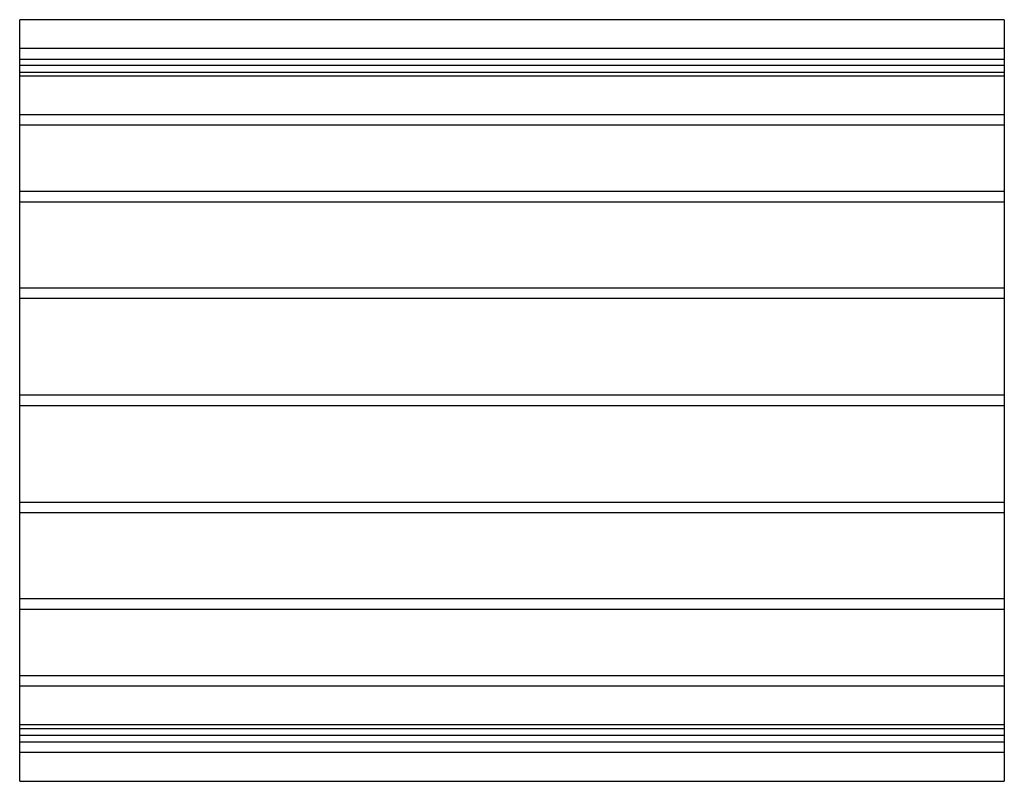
# Model space of a CAD drawing. Header units: millimetres. Extents: x -938 to 938, y -725 to 725.
import ezdxf

# ---------------------------------------------------------------- set-up
doc = ezdxf.new("R2010")
doc.units = ezdxf.units.MM
doc.layers.add('HIDDEN', color=7, linetype='Continuous')
doc.layers.add('THICK', color=7, linetype='Continuous')

msp = doc.modelspace()

# ---------------------------------------------------------------- linework, layer by layer
at = {"layer": 'HIDDEN'}
for p, q in [((937.5, 670), (-937.5, 670)), ((-937.5, 650), (937.5, 650)), ((937.5, 637.7), (-937.5, 637.7)), ((937.5, 637.7), (-937.5, 637.7)), ((-937.5, 625), (937.5, 625)), ((937.5, 617.7), (-937.5, 617.7)), ((937.5, 617.7), (-937.5, 617.7)), ((937.5, 544), (-937.5, 544)), ((937.5, 544), (-937.5, 544)), ((937.5, 524), (-937.5, 524)), ((937.5, 524), (-937.5, 524)), ((937.5, 397.9), (-937.5, 397.9)), ((937.5, 397.9), (-937.5, 397.9)), ((937.5, 377.9), (-937.5, 377.9)), ((937.5, 377.9), (-937.5, 377.9)), ((937.5, 214), (-937.5, 214)), ((937.5, 214), (-937.5, 214)), ((937.5, 194), (-937.5, 194)), ((937.5, 194), (-937.5, 194)), ((937.5, 10), (-937.5, 10)), ((937.5, 10), (-937.5, 10)), ((937.5, -10), (-937.5, -10)), ((937.5, -10), (-937.5, -10)), ((937.5, -194), (-937.5, -194)), ((937.5, -194), (-937.5, -194)), ((937.5, -214), (-937.5, -214)), ((937.5, -214), (-937.5, -214)), ((937.5, -377.9), (-937.5, -377.9)), ((937.5, -377.9), (-937.5, -377.9)), ((937.5, -397.9), (-937.5, -397.9)), ((937.5, -397.9), (-937.5, -397.9)), ((937.5, -524), (-937.5, -524)), ((937.5, -524), (-937.5, -524)), ((937.5, -544), (-937.5, -544)), ((937.5, -544), (-937.5, -544)), ((937.5, -617.7), (-937.5, -617.7)), ((937.5, -617.7), (-937.5, -617.7)), ((937.5, -625), (-937.5, -625)), ((937.5, -637.7), (-937.5, -637.7)), ((937.5, -637.7), (-937.5, -637.7)), ((-937.5, -650), (937.5, -650)), ((937.5, -670), (-937.5, -670))]:
    msp.add_line(p, q, dxfattribs=at)
at = {"layer": 'THICK'}
for p, q in [((937.5, 725), (-937.5, 725)), ((-937.5, -725), (-937.5, 725)), ((937.5, 725), (937.5, -725)), ((-937.5, -725), (937.5, -725))]:
    msp.add_line(p, q, dxfattribs=at)

doc.saveas('drawing.dxf')
